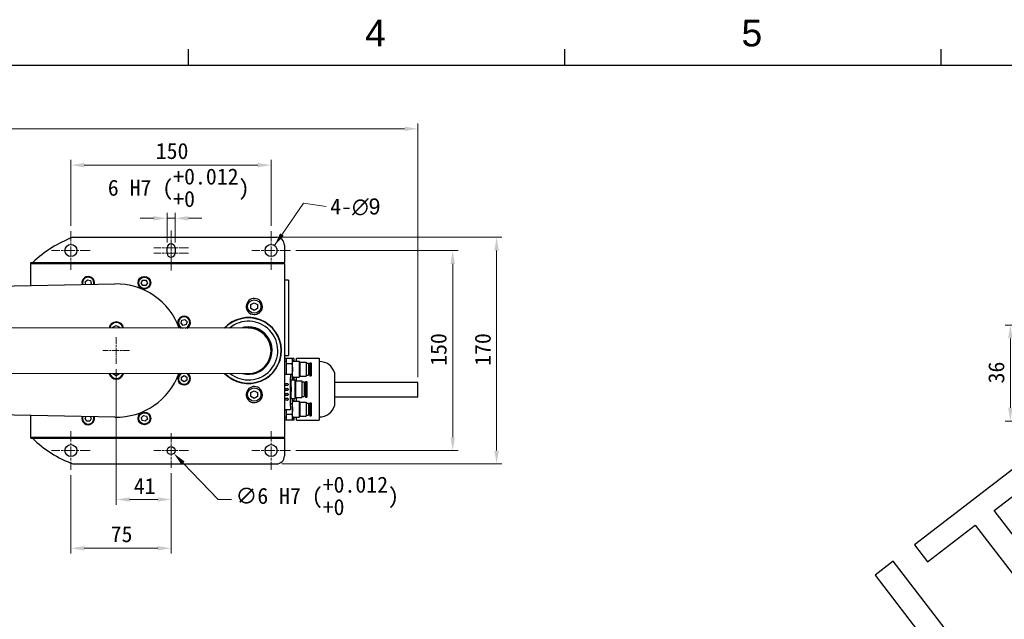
# Model space of a CAD drawing. Header units: millimetres. Extents: x 14 to 2347, y 26 to 1654.
# Tile 52 of 61: x 780 to 1517, y 1204 to 1654. Entities that reach past the tile are written whole.
import ezdxf
from ezdxf.enums import TextEntityAlignment as Align

# ---------------------------------------------------------------- set-up
doc = ezdxf.new("R2010")
doc.units = ezdxf.units.MM
doc.header["$LTSCALE"] = 4
doc.linetypes.add('CHAIN', pattern=[0.3543, 0.2362, -0.0295, 0.0591, -0.0295])
doc.linetypes.add('LONG_DASH_DOTTED', pattern=[0.3001, 0.2362, -0.0295, 0.0049, -0.0295])
doc.layers.get('0').update_dxf_attribs({"lineweight": 25})
for name, color, linetype, lineweight in [('中心標記(ISO)', 7, 'LONG_DASH_DOTTED', 9), ('可見邊線(ISO)', 7, 'Continuous', 30), ('標註(ISO)', 7, 'Continuous', 9), ('符號(ISO)', 7, 'Continuous', 9)]:
    doc.layers.add(name, color=color, linetype=linetype, lineweight=lineweight)
doc.styles.add('temp', font='txt')
doc.styles.add('TEXTSTYLE_1_90', font='arial.ttf')
doc.dimstyles.new('工研院N500', dxfattribs={"dimscale": 4, "dimtxt": 3, "dimasz": 2.5, "dimexe": 1, "dimexo": 1, "dimgap": 0.762, "dimtad": 1, "dimdec": 3, "dimrnd": 1e-08, "dimdsep": 46, "dimtxsty": 'temp', "dimcen": 0.09, "dimdle": 10, "dimclrd": 1, "dimclre": 1, "dimclrt": 7, "dimazin": 2, "dimtfac": 0.666667, "dimtdec": 3, "dimtmove": 0, "dimatfit": 3, "dimfxl": 1, "dimtolj": 1, "dimlwd": 15, "dimlwe": 15, "dimarcsym": 0})
doc.dimstyles.new('工研院N500$7', dxfattribs={"dimscale": 4, "dimtxt": 3, "dimasz": 2.5, "dimexe": 1, "dimexo": 1, "dimgap": 0.762, "dimtad": 1, "dimdec": 3, "dimrnd": 1e-08, "dimdsep": 46, "dimtxsty": 'temp', "dimcen": 0.09, "dimdle": 10, "dimclrd": 7, "dimclre": 1, "dimclrt": 7, "dimazin": 2, "dimtfac": 0.666667, "dimtdec": 3, "dimtmove": 0, "dimatfit": 3, "dimfxl": 1, "dimtolj": 1, "dimlwd": 9, "dimlwe": 15, "dimarcsym": 0})

# ---------------------------------------------------------------- blocks, each defined once
blk = doc.blocks.new('圖框 A2')
at = {"color": 3, "linetype": 'Continuous', "true_color": 0x00ff00}
for p, q in [((226.5, 405), (226.5, 408)), ((297, 405), (297, 408)), ((367.5, 405), (367.5, 408)), ((15, 405), (579, 405))]:
    blk.add_line(p, q, dxfattribs=at)
at = {"color": 9, "true_color": 0xc0c0c0}
for p, q in [((383.91, 331.56), (362.53, 315.09)), ((377.46, 321.49), (386.37, 328.36)), ((395.79, 297.69), (377.46, 321.49)), ((364.99, 311.89), (373.89, 318.74)), ((373.89, 318.74), (392.22, 294.94)), ((362.53, 315.09), (364.99, 311.89)), ((358.54, 312.03), (355.13, 309.39)), ((379.34, 285.02), (358.54, 312.03)), ((355.13, 309.39), (371.46, 288.19))]:
    blk.add_line(p, q, dxfattribs=at)
at = {"color": 1, "true_color": 0xff0000, "style": 'TEXTSTYLE_1_90'}
for s, p in [('4', (261.56, 408.5)), ('5', (332.06, 408.5))]:
    blk.add_text(s, height=5, dxfattribs=at).set_placement(p, align=Align.CENTER)
blk = doc.blocks.new('*D32')
at = {"layer": 'Defpoints', "color": 0, "linetype": 'Continuous', "transparency": 16777216}
for p in [(967.99, 1544.96), (817.99, 1495.46), (967.99, 1495.46)]:
    blk.add_point(p, dxfattribs=at)
at = {"layer": '標註(ISO)', "color": 1, "linetype": 'Continuous', "lineweight": 15, "transparency": 16777216}
for p, q in [((817.99, 1499.46), (817.99, 1548.96)), ((827.99, 1544.96), (957.99, 1544.96)), ((967.99, 1499.46), (967.99, 1548.96))]:
    blk.add_line(p, q, dxfattribs=at)
at = {"layer": '標註(ISO)', "color": 1, "linetype": 'Continuous', "transparency": 16777216}
for points in [[(827.99, 1546.62), (827.99, 1543.29), (817.99, 1544.96)], [(957.99, 1546.62), (957.99, 1543.29), (967.99, 1544.96)]]:
    blk.add_solid(points, dxfattribs=at)
at = {"layer": '標註(ISO)', "color": 7, "linetype": 'Continuous', "lineweight": 18, "transparency": 16777216, "insert": (881.53, 1561.59), "char_height": 12, "attachment_point": 1, "style": 'temp'}
blk.add_mtext('\\A1;150', dxfattribs=at)
blk = doc.blocks.new('*D33')
at = {"layer": 'Defpoints', "color": 0, "linetype": 'Continuous', "transparency": 16777216}
for p in [(982.49, 1480.96), (982.49, 1330.96), (1104.07, 1330.96)]:
    blk.add_point(p, dxfattribs=at)
at = {"layer": '標註(ISO)', "color": 1, "linetype": 'Continuous', "lineweight": 15, "transparency": 16777216}
for p, q in [((986.49, 1480.96), (1108.07, 1480.96)), ((1104.07, 1470.96), (1104.07, 1340.96)), ((986.49, 1330.96), (1108.07, 1330.96))]:
    blk.add_line(p, q, dxfattribs=at)
at = {"layer": '標註(ISO)', "color": 1, "linetype": 'Continuous', "transparency": 16777216}
for points in [[(1102.41, 1470.96), (1105.74, 1470.96), (1104.07, 1480.96)], [(1102.41, 1340.96), (1105.74, 1340.96), (1104.07, 1330.96)]]:
    blk.add_solid(points, dxfattribs=at)
at = {"layer": '標註(ISO)', "color": 7, "linetype": 'Continuous', "lineweight": 18, "transparency": 16777216, "insert": (1087.44, 1394.5), "char_height": 12, "attachment_point": 1, "rotation": 90, "style": 'temp'}
blk.add_mtext('\\A1;150', dxfattribs=at)
blk = doc.blocks.new('*D34')
at = {"layer": 'Defpoints', "color": 0, "linetype": 'Continuous', "transparency": 16777216}
for p in [(851.99, 1395.96), (892.99, 1317.96), (892.99, 1294.29)]:
    blk.add_point(p, dxfattribs=at)
at = {"layer": '標註(ISO)', "color": 1, "linetype": 'Continuous', "lineweight": 15, "transparency": 16777216}
for p, q in [((851.99, 1391.96), (851.99, 1290.29)), ((892.99, 1313.96), (892.99, 1290.29)), ((861.99, 1294.29), (882.99, 1294.29))]:
    blk.add_line(p, q, dxfattribs=at)
at = {"layer": '標註(ISO)', "color": 1, "linetype": 'Continuous', "transparency": 16777216}
for points in [[(861.99, 1295.95), (861.99, 1292.62), (851.99, 1294.29)], [(882.99, 1295.95), (882.99, 1292.62), (892.99, 1294.29)]]:
    blk.add_solid(points, dxfattribs=at)
at = {"layer": '標註(ISO)', "color": 7, "linetype": 'Continuous', "lineweight": 18, "transparency": 16777216, "insert": (865.09, 1310.43), "char_height": 12, "attachment_point": 1, "style": 'temp'}
blk.add_mtext('\\A1;41', dxfattribs=at)
blk = doc.blocks.new('*D35')
at = {"layer": 'Defpoints', "color": 0, "linetype": 'Continuous', "transparency": 16777216}
for p in [(817.99, 1316.46), (892.99, 1317.96), (817.99, 1257.72)]:
    blk.add_point(p, dxfattribs=at)
at = {"layer": '標註(ISO)', "color": 1, "linetype": 'Continuous', "lineweight": 15, "transparency": 16777216}
for p, q in [((892.99, 1313.96), (892.99, 1253.72)), ((817.99, 1312.46), (817.99, 1253.72)), ((882.99, 1257.72), (827.99, 1257.72))]:
    blk.add_line(p, q, dxfattribs=at)
at = {"layer": '標註(ISO)', "color": 1, "linetype": 'Continuous', "transparency": 16777216}
for points in [[(827.99, 1259.39), (827.99, 1256.05), (817.99, 1257.72)], [(882.99, 1259.39), (882.99, 1256.05), (892.99, 1257.72)]]:
    blk.add_solid(points, dxfattribs=at)
at = {"layer": '標註(ISO)', "color": 7, "linetype": 'Continuous', "lineweight": 18, "transparency": 16777216, "insert": (847.78, 1274.35), "char_height": 12, "attachment_point": 1, "style": 'temp'}
blk.add_mtext('\\A1;75', dxfattribs=at)
blk = doc.blocks.new('*D36')
at = {"layer": 'Defpoints', "color": 0, "linetype": 'Continuous', "transparency": 16777216}
for p in [(1077.99, 1572.21), (404.79, 1405.82), (1077.99, 1382.01)]:
    blk.add_point(p, dxfattribs=at)
at = {"layer": '標註(ISO)', "color": 1, "linetype": 'Continuous', "lineweight": 15, "transparency": 16777216}
for p, q in [((404.79, 1409.82), (404.79, 1576.21)), ((414.79, 1572.21), (1067.99, 1572.21)), ((1077.99, 1386.01), (1077.99, 1576.21))]:
    blk.add_line(p, q, dxfattribs=at)
at = {"layer": '標註(ISO)', "color": 1, "linetype": 'Continuous', "transparency": 16777216}
for points in [[(414.79, 1573.87), (414.79, 1570.54), (404.79, 1572.21)], [(1067.99, 1573.87), (1067.99, 1570.54), (1077.99, 1572.21)]]:
    blk.add_solid(points, dxfattribs=at)
at = {"layer": '標註(ISO)', "color": 7, "linetype": 'Continuous', "lineweight": 18, "transparency": 16777216, "insert": (724, 1591.04), "char_height": 12, "attachment_point": 1, "style": 'temp'}
blk.add_mtext('\\A1;\\f新細明體|b0|i0;\\H12.0000;(680)', dxfattribs=at)
blk = doc.blocks.new('*D37')
at = {"layer": 'Defpoints', "color": 0, "linetype": 'Continuous', "transparency": 16777216}
for p in [(890.91, 1333.12), (895.07, 1328.8)]:
    blk.add_point(p, dxfattribs=at)
at = {"layer": '標註(ISO)', "color": 1, "linetype": 'Continuous', "lineweight": 15, "transparency": 16777216}
for p, q in [((892.63, 1330.96), (893.35, 1330.96)), ((892.99, 1330.6), (892.99, 1331.32)), ((928.29, 1294.29), (902.01, 1321.59)), ((938.29, 1294.29), (928.29, 1294.29))]:
    blk.add_line(p, q, dxfattribs=at)
at = {"layer": '標註(ISO)', "color": 1, "linetype": 'Continuous', "transparency": 16777216}
blk.add_solid([(903.21, 1322.75), (900.81, 1320.43), (895.07, 1328.8)], dxfattribs=at)
at = {"layer": '標註(ISO)', "color": 7, "linetype": 'Continuous', "lineweight": 18, "transparency": 16777216, "insert": (941.33, 1311.43), "char_height": 12, "attachment_point": 1, "style": 'temp'}
blk.add_mtext('\\A1;∅6 H7 (\\S+0.012^ +0;)', dxfattribs=at)
blk = doc.blocks.new('*D38')
at = {"layer": 'Defpoints', "color": 0, "linetype": 'Continuous', "transparency": 16777216}
for p in [(895.99, 1505.11), (889.99, 1482.96), (895.99, 1482.96)]:
    blk.add_point(p, dxfattribs=at)
at = {"layer": '標註(ISO)', "color": 1, "linetype": 'Continuous', "lineweight": 15, "transparency": 16777216}
for p, q in [((889.99, 1486.96), (889.99, 1509.11)), ((895.99, 1486.96), (895.99, 1509.11)), ((879.99, 1505.11), (869.99, 1505.11)), ((889.99, 1505.11), (895.99, 1505.11)), ((905.99, 1505.11), (915.99, 1505.11))]:
    blk.add_line(p, q, dxfattribs=at)
at = {"layer": '標註(ISO)', "color": 1, "linetype": 'Continuous', "transparency": 16777216}
for points in [[(879.99, 1506.78), (879.99, 1503.44), (889.99, 1505.11)], [(905.99, 1506.78), (905.99, 1503.44), (895.99, 1505.11)]]:
    blk.add_solid(points, dxfattribs=at)
at = {"layer": '標註(ISO)', "color": 7, "linetype": 'Continuous', "lineweight": 18, "transparency": 16777216, "insert": (845.63, 1542.44), "char_height": 12, "attachment_point": 1, "style": 'temp'}
blk.add_mtext('\\A1;6 H7 (\\S+0.012^ +0;)', dxfattribs=at)
blk = doc.blocks.new('*D39')
at = {"layer": 'Defpoints', "color": 0, "linetype": 'Continuous', "transparency": 16777216}
for p in [(971.99, 1490.96), (971.99, 1320.96), (1136.97, 1320.96)]:
    blk.add_point(p, dxfattribs=at)
at = {"layer": '標註(ISO)', "color": 1, "linetype": 'Continuous', "lineweight": 15, "transparency": 16777216}
for p, q in [((975.99, 1490.96), (1140.97, 1490.96)), ((1136.97, 1480.96), (1136.97, 1330.96)), ((975.99, 1320.96), (1140.97, 1320.96))]:
    blk.add_line(p, q, dxfattribs=at)
at = {"layer": '標註(ISO)', "color": 1, "linetype": 'Continuous', "transparency": 16777216}
for points in [[(1135.3, 1480.96), (1138.64, 1480.96), (1136.97, 1490.96)], [(1135.3, 1330.96), (1138.64, 1330.96), (1136.97, 1320.96)]]:
    blk.add_solid(points, dxfattribs=at)
at = {"layer": '標註(ISO)', "color": 7, "linetype": 'Continuous', "lineweight": 18, "transparency": 16777216, "insert": (1120.56, 1394.5), "char_height": 12, "attachment_point": 1, "rotation": 90, "style": 'temp'}
blk.add_mtext('\\A1;170', dxfattribs=at)
blk = doc.blocks.new('*D57')
at = {"layer": 'Defpoints', "color": 0, "linetype": 'Continuous', "transparency": 16777216}
for p in [(1551.04, 1425.11), (1521.95, 1353.11), (1570.47, 1353.11)]:
    blk.add_point(p, dxfattribs=at)
at = {"layer": '標註(ISO)', "color": 1, "linetype": 'Continuous', "lineweight": 15, "transparency": 16777216}
for p, q in [((1547.04, 1425.11), (1517.95, 1425.11)), ((1521.95, 1415.11), (1521.95, 1363.11)), ((1566.47, 1353.11), (1517.95, 1353.11))]:
    blk.add_line(p, q, dxfattribs=at)
at = {"layer": '標註(ISO)', "color": 1, "linetype": 'Continuous', "transparency": 16777216}
for points in [[(1520.29, 1415.11), (1523.62, 1415.11), (1521.95, 1425.11)], [(1520.29, 1363.11), (1523.62, 1363.11), (1521.95, 1353.11)]]:
    blk.add_solid(points, dxfattribs=at)
at = {"layer": '標註(ISO)', "color": 7, "linetype": 'Continuous', "lineweight": 18, "transparency": 16777216, "insert": (1505.39, 1381.33), "char_height": 12, "attachment_point": 1, "rotation": 90, "style": 'temp'}
blk.add_mtext('\\A1;36', dxfattribs=at)

msp = doc.modelspace()

# ---------------------------------------------------------------- linework, layer by layer
at = {"layer": '中心標記(ISO)', "linetype": 'CHAIN', "ltscale": 8.056153}
for p, q in [((817.99098, 1495.45646), (817.99098, 1466.45646)), ((967.99098, 1495.45646), (967.99098, 1466.45646)), ((832.49098, 1480.95646), (803.49098, 1480.95646)), ((982.49098, 1480.95646), (953.49098, 1480.95646)), ((817.99098, 1345.45646), (817.99098, 1316.45646)), ((967.99098, 1345.45646), (967.99098, 1316.45646)), ((832.49098, 1330.95646), (803.49098, 1330.95646)), ((982.49098, 1330.95646), (953.49098, 1330.95646))]:
    msp.add_line(p, q, dxfattribs=at)
at = {"layer": '中心標記(ISO)', "linetype": 'CHAIN', "ltscale": 6.389343}
for p, q in [((892.99098, 1495.95646), (892.99098, 1472.95646)), ((892.99098, 1488.95646), (892.99098, 1465.95646))]:
    msp.add_line(p, q, dxfattribs=at)
at = {"layer": '中心標記(ISO)', "linetype": 'CHAIN', "ltscale": 7.222748}
for p, q in [((905.99098, 1482.95646), (879.99098, 1482.95646)), ((905.99098, 1478.95646), (879.99098, 1478.95646)), ((892.99098, 1343.95646), (892.99098, 1317.95646)), ((905.99098, 1330.95646), (879.99098, 1330.95646))]:
    msp.add_line(p, q, dxfattribs=at)
at = {"layer": '中心標記(ISO)', "linetype": 'CHAIN', "ltscale": 5.555937}
for p, q in [((851.99098, 1415.95646), (851.99098, 1395.95646)), ((861.99098, 1405.95646), (841.99098, 1405.95646))]:
    msp.add_line(p, q, dxfattribs=at)
at = {"layer": '可見邊線(ISO)'}
for p, q in [((819.49482, 1490.95646), (971.99098, 1490.95646)), ((977.99098, 1484.95646), (977.99098, 1471.95646)), ((889.99098, 1478.95646), (889.99098, 1482.95646)), ((895.99098, 1482.95646), (895.99098, 1478.95646)), ((787.99098, 1470.95646), (787.99098, 1471.95646)), ((787.99098, 1471.95646), (977.99098, 1471.95646)), ((977.99098, 1470.95646), (787.99098, 1470.95646)), ((787.99098, 1467.95646), (787.99098, 1470.95646)), ((977.99098, 1470.95646), (977.99098, 1471.95646)), ((977.99098, 1470.95646), (977.99098, 1467.95646)), ((787.99098, 1454.6513), (787.99098, 1467.95646)), ((977.99098, 1467.95646), (977.99098, 1343.95646)), ((679.12401, 1452.47353), (850.99168, 1455.91157)), ((828.71268, 1457.36755), (830.34567, 1459.00055)), ((829.21951, 1455.47604), (828.71268, 1457.36755)), ((830.34567, 1459.00055), (832.57638, 1458.40283)), ((833.1741, 1456.17212), (832.54453, 1455.54255)), ((832.57638, 1458.40283), (833.1741, 1456.17212)), ((870.72916, 1456.76984), (871.88387, 1458.76984)), ((871.88387, 1454.76984), (870.72916, 1456.76984)), ((871.88387, 1458.76984), (874.19327, 1458.76984)), ((874.19327, 1454.76984), (871.88387, 1454.76984)), ((874.19327, 1458.76984), (875.34797, 1456.76984)), ((875.34797, 1456.76984), (874.19327, 1454.76984)), ((980.99098, 1458.75646), (977.99098, 1458.75646)), ((980.99098, 1458.75646), (980.99098, 1456.25646)), ((980.99098, 1456.25646), (980.99098, 1404.75646)), ((952.89098, 1440.39984), (955.39098, 1441.84322)), ((952.89098, 1437.51309), (952.89098, 1440.39984)), ((955.39098, 1441.84322), (957.89098, 1440.39984)), ((957.89098, 1440.39984), (957.89098, 1437.51309)), ((960.38996, 1438.85586), (961.45014, 1438.85586)), ((955.39098, 1436.06971), (952.89098, 1437.51309)), ((957.89098, 1437.51309), (955.39098, 1436.06971)), ((961.42213, 1438.36586), (960.35597, 1438.36586)), ((960.38497, 1438.71146), (961.44602, 1438.71146)), ((849.49098, 1423.39984), (851.99098, 1424.84322)), ((851.99098, 1424.84322), (854.49098, 1423.39984)), ((900.57364, 1426.40634), (901.17136, 1428.63705)), ((902.20663, 1424.77334), (900.57364, 1426.40634)), ((901.17136, 1428.63705), (903.40207, 1429.23476)), ((904.43734, 1425.37106), (902.20663, 1424.77334)), ((903.40207, 1429.23476), (905.03506, 1427.60177)), ((905.03506, 1427.60177), (904.43734, 1425.37106)), ((950.97047, 1422.77905), (646.63452, 1422.95646)), ((849.49098, 1422.83821), (849.49098, 1423.39984)), ((854.49098, 1423.39984), (854.49098, 1422.83529)), ((977.99098, 1402.25646), (980.99098, 1402.25646)), ((980.99098, 1404.75646), (980.99098, 1402.25646)), ((984.99098, 1400.10599), (977.99098, 1400.10599)), ((977.99098, 1397.95646), (979.49098, 1397.95646)), ((979.49098, 1395.99792), (979.49098, 1400.03937)), ((983.48601, 1400.03937), (979.49098, 1400.03937)), ((979.49098, 1388.14646), (979.49098, 1395.99792)), ((983.48601, 1395.99792), (979.49098, 1395.99792)), ((983.99098, 1398.95646), (983.48601, 1400.03937)), ((983.99098, 1398.01864), (983.99098, 1398.95646)), ((983.99098, 1391.95646), (983.99098, 1398.01864)), ((983.99098, 1397.95646), (988.99098, 1397.95646)), ((984.99098, 1400.10599), (984.99098, 1399.70406)), ((984.99098, 1399.70406), (984.99098, 1397.95646)), ((986.99098, 1399.47312), (986.99098, 1400.143)), ((986.99098, 1400.143), (1003.99098, 1400.143)), ((986.99098, 1397.95646), (986.99098, 1399.47312)), ((988.99098, 1397.95646), (988.99098, 1385.95646)), ((989.60448, 1397.34296), (988.99098, 1397.95646)), ((989.60448, 1397.34296), (989.60448, 1386.56996)), ((989.60448, 1397.20646), (994.30448, 1397.20646)), ((994.30448, 1397.20646), (994.30448, 1386.70646)), ((994.30448, 1396.45646), (996.00448, 1396.45646)), ((996.00448, 1396.45646), (996.00448, 1387.45646)), ((997.00448, 1396.83146), (997.00448, 1387.08146)), ((997.00448, 1396.83146), (998.10448, 1396.83146)), ((998.10448, 1396.83146), (998.10448, 1387.08146)), ((1003.99098, 1400.143), (1003.99098, 1399.47312)), ((1003.99098, 1399.47312), (1003.99098, 1394.92649)), ((1003.99098, 1397.70646), (1004.19098, 1397.70646)), ((1003.99098, 1394.92649), (1003.99098, 1390.37986)), ((646.6147, 1388.95647), (950.95065, 1388.77905)), ((849.49098, 1388.51309), (849.49098, 1388.8382)), ((851.99098, 1387.06971), (849.49098, 1388.51309)), ((854.49098, 1388.51309), (851.99098, 1387.06971)), ((854.49098, 1388.83529), (854.49098, 1388.51309)), ((900.80435, 1386.06358), (902.80435, 1387.21828)), ((902.80435, 1387.21828), (904.80435, 1386.06358)), ((977.99098, 1388.14646), (982.59098, 1388.14646)), ((982.59098, 1388.14646), (982.59098, 1385.74646)), ((983.48601, 1387.91501), (982.59098, 1387.91501)), ((983.99098, 1385.89429), (983.99098, 1391.95646)), ((994.30448, 1387.45646), (996.00448, 1387.45646)), ((996.00448, 1394.45646), (997.00448, 1394.45646)), ((996.00448, 1389.45646), (997.00448, 1389.45646)), ((1003.99098, 1390.37986), (1003.99098, 1386.04973)), ((1015.58999, 1389.45646), (1015.58999, 1364.45646)), ((900.80435, 1383.75417), (900.80435, 1386.06358)), ((902.80435, 1382.59947), (900.80435, 1383.75417)), ((904.80435, 1383.75417), (902.80435, 1382.59947)), ((904.80435, 1386.06358), (904.80435, 1383.75417)), ((978.49098, 1379.75646), (978.49098, 1381.25646)), ((978.49098, 1381.25646), (980.29098, 1381.25646)), ((980.29098, 1379.75646), (978.49098, 1379.75646)), ((980.79098, 1380.75646), (980.79098, 1380.25646)), ((982.59098, 1364.16646), (982.59098, 1385.74646)), ((983.48601, 1383.87356), (982.59098, 1383.87356)), ((982.99098, 1376.95646), (982.99098, 1383.87356)), ((983.99098, 1384.95646), (983.48601, 1383.87356)), ((983.52467, 1383.95646), (985.76398, 1383.95646)), ((983.99098, 1385.95646), (988.99098, 1385.95646)), ((983.99098, 1384.95646), (983.99098, 1385.89429)), ((984.99098, 1385.95646), (984.99098, 1383.95646)), ((985.76398, 1383.95646), (985.76398, 1369.95646)), ((986.37748, 1383.34296), (985.76398, 1383.95646)), ((986.37748, 1383.34296), (986.37748, 1370.56996)), ((986.37748, 1383.20646), (991.07748, 1383.20646)), ((986.99098, 1383.20646), (986.99098, 1385.95646)), ((989.60448, 1386.56996), (988.99098, 1385.95646)), ((989.60448, 1386.70646), (994.30448, 1386.70646)), ((991.07748, 1383.20646), (991.07748, 1370.70646)), ((991.07748, 1382.45646), (992.77748, 1382.45646)), ((992.77748, 1382.45646), (992.77748, 1371.45646)), ((992.77748, 1380.40646), (993.77748, 1380.40646)), ((993.77748, 1382.83146), (993.77748, 1371.08146)), ((993.77748, 1382.83146), (994.87748, 1382.83146)), ((994.87748, 1382.83146), (994.87748, 1371.08146)), ((997.00448, 1387.08146), (998.10448, 1387.08146)), ((1003.99098, 1386.04973), (1003.99098, 1376.95646)), ((1077.99098, 1382.00719), (1015.58999, 1382.00719)), ((1077.99098, 1370.90719), (1077.99098, 1382.00719)), ((952.89098, 1374.39984), (955.39098, 1375.84322)), ((952.89098, 1371.51309), (952.89098, 1374.39984)), ((955.39098, 1375.84322), (957.89098, 1374.39984)), ((957.89098, 1374.39984), (957.89098, 1371.51309)), ((961.42213, 1372.36586), (960.35597, 1372.36586)), ((960.38497, 1372.71146), (961.44602, 1372.71146)), ((960.38996, 1372.85586), (961.45014, 1372.85586)), ((978.49098, 1376.05646), (978.49098, 1377.55646)), ((978.49098, 1377.55646), (980.29098, 1377.55646)), ((980.29098, 1376.05646), (978.49098, 1376.05646)), ((978.49098, 1372.35646), (978.49098, 1373.85646)), ((978.49098, 1373.85646), (980.29098, 1373.85646)), ((980.79098, 1377.05646), (980.79098, 1376.55646)), ((980.79098, 1373.35646), (980.79098, 1372.85646)), ((982.99098, 1370.03937), (982.99098, 1376.95646)), ((992.77748, 1373.50646), (993.77748, 1373.50646)), ((1003.99098, 1376.95646), (1003.99098, 1367.8632)), ((955.39098, 1370.06971), (952.89098, 1371.51309)), ((957.89098, 1371.51309), (955.39098, 1370.06971)), ((980.29098, 1372.35646), (978.49098, 1372.35646)), ((978.49098, 1368.65646), (978.49098, 1370.15646)), ((978.49098, 1370.15646), (980.29098, 1370.15646)), ((980.29098, 1368.65646), (978.49098, 1368.65646)), ((980.79098, 1369.65646), (980.79098, 1369.15646)), ((983.48601, 1370.03937), (982.59098, 1370.03937)), ((983.48601, 1365.99792), (982.59098, 1365.99792)), ((983.99098, 1368.95646), (983.48601, 1370.03937)), ((983.52467, 1369.95646), (985.76398, 1369.95646)), ((983.99098, 1368.01864), (983.99098, 1368.95646)), ((983.99098, 1361.95646), (983.99098, 1368.01864)), ((983.99098, 1367.95646), (988.99098, 1367.95646)), ((984.99098, 1369.95646), (984.99098, 1367.95646)), ((986.37748, 1370.56996), (985.76398, 1369.95646)), ((986.37748, 1370.70646), (991.07748, 1370.70646)), ((986.99098, 1367.95646), (986.99098, 1370.70646)), ((988.99098, 1367.95646), (988.99098, 1355.95646)), ((989.60448, 1367.34296), (988.99098, 1367.95646)), ((989.60448, 1367.34296), (989.60448, 1356.56996)), ((989.60448, 1367.20646), (994.30448, 1367.20646)), ((991.07748, 1371.45646), (992.77748, 1371.45646)), ((993.77748, 1371.08146), (994.87748, 1371.08146)), ((994.30448, 1367.20646), (994.30448, 1356.70646)), ((994.30448, 1366.45646), (996.00448, 1366.45646)), ((996.00448, 1366.45646), (996.00448, 1357.45646)), ((997.00448, 1366.83146), (997.00448, 1357.08146)), ((997.00448, 1366.83146), (998.10448, 1366.83146)), ((998.10448, 1366.83146), (998.10448, 1357.08146)), ((1003.99098, 1367.8632), (1003.99098, 1363.53307)), ((1077.99098, 1370.90719), (1015.58999, 1370.90719)), ((850.99168, 1356.00136), (679.12339, 1359.43941)), ((977.99098, 1361.76646), (982.59098, 1361.76646)), ((979.49098, 1357.91501), (979.49098, 1361.76646)), ((979.49098, 1353.87356), (979.49098, 1357.91501)), ((983.48601, 1357.91501), (979.49098, 1357.91501)), ((982.59098, 1364.16646), (982.59098, 1361.76646)), ((983.99098, 1355.89429), (983.99098, 1361.95646)), ((996.00448, 1364.45646), (997.00448, 1364.45646)), ((996.00448, 1359.45646), (997.00448, 1359.45646)), ((1003.99098, 1363.53307), (1003.99098, 1358.98644)), ((1003.99098, 1358.98644), (1003.99098, 1354.4398)), ((787.99098, 1343.95646), (787.99098, 1357.26162)), ((828.63399, 1355.14309), (829.37912, 1356.43369)), ((829.78869, 1353.14309), (828.63399, 1355.14309)), ((832.09809, 1353.14309), (829.78869, 1353.14309)), ((833.25279, 1355.14309), (832.09809, 1353.14309)), ((832.54421, 1356.37038), (833.25279, 1355.14309)), ((870.80786, 1355.74081), (872.44085, 1357.3738)), ((871.40557, 1353.5101), (870.80786, 1355.74081)), ((873.63628, 1352.91238), (871.40557, 1353.5101)), ((872.44085, 1357.3738), (874.67156, 1356.77608)), ((875.26928, 1354.54537), (873.63628, 1352.91238)), ((874.67156, 1356.77608), (875.26928, 1354.54537)), ((977.99098, 1355.95646), (979.49098, 1355.95646)), ((984.99098, 1353.80694), (977.99098, 1353.80694)), ((983.48601, 1353.87356), (979.49098, 1353.87356)), ((983.99098, 1354.95646), (983.48601, 1353.87356)), ((983.99098, 1355.95646), (988.99098, 1355.95646)), ((983.99098, 1354.95646), (983.99098, 1355.89429)), ((984.99098, 1355.95646), (984.99098, 1354.20886)), ((984.99098, 1354.20886), (984.99098, 1353.80694)), ((986.99098, 1354.4398), (986.99098, 1355.95646)), ((986.99098, 1353.76993), (986.99098, 1354.4398)), ((986.99098, 1353.76993), (1003.99098, 1353.76993)), ((989.60448, 1356.56996), (988.99098, 1355.95646)), ((989.60448, 1356.70646), (994.30448, 1356.70646)), ((994.30448, 1357.45646), (996.00448, 1357.45646)), ((997.00448, 1357.08146), (998.10448, 1357.08146)), ((1003.99098, 1356.20646), (1004.19098, 1356.20646)), ((1003.99098, 1354.4398), (1003.99098, 1353.76993)), ((787.99098, 1340.95646), (787.99098, 1343.95646)), ((977.99098, 1343.95646), (977.99098, 1340.95646)), ((787.99098, 1340.95646), (977.99098, 1340.95646)), ((787.99098, 1340.20646), (787.99098, 1340.95646)), ((787.99098, 1340.20646), (977.99098, 1340.20646)), ((977.99098, 1340.20646), (977.99098, 1340.95646)), ((977.99098, 1340.20646), (977.99098, 1326.95646)), ((819.49482, 1320.95646), (971.99098, 1320.95646))]:
    msp.add_line(p, q, dxfattribs=at)
for centre, radius in [((817.99098, 1480.95646), 4.5), ((967.99098, 1480.95646), 4.5), ((873.03857, 1456.76984), 4.75), ((873.03857, 1456.76984), 4.25), ((955.39098, 1438.95646), 5), ((955.39098, 1372.95646), 5), ((873.03857, 1355.14309), 4.75), ((873.03857, 1355.14309), 4.25), ((817.99098, 1330.95646), 4.5), ((892.99098, 1330.95646), 3), ((967.99098, 1330.95646), 4.5)]:
    msp.add_circle(centre, radius, dxfattribs=at)
for centre, radius, start, end in [((851.99098, 1405.95646), 91, 110.92223968, 133.50829347), ((971.99098, 1484.95646), 6, 0, 90), ((892.99098, 1482.95646), 3, 0, 180), ((892.99098, 1478.95646), 3, 180, 0), ((830.94339, 1456.76984), 4.75, 345.77513784, 196.51684616), ((830.94339, 1456.76984), 4.25, 343.91349292, 198.37849108), ((851.99098, 1405.95646), 49.9651, 19.71201762, 91.145992), ((955.39098, 1438.95646), 6.06, 359.04880021, 354.40713918), ((902.80435, 1427.00405), 4.75, 297.8913895, 242.04180958), ((955.39098, 1438.95646), 6.06, 354.40713918, 357.68295497), ((851.99098, 1421.95646), 5.5, 9.17650139, 170.75669768), ((851.99098, 1421.95646), 5, 10.10677207, 169.826427), ((902.80435, 1427.00405), 4.25, 279.03107117, 260.9021279), ((950.99098, 1405.95646), 24.75, 223.91717277, 137.14641016), ((950.99098, 1405.95646), 24.5, 224.48349696, 136.60223191), ((950.99098, 1405.95646), 22, 231.29977107, 130.08964296), ((950.99098, 1405.95646), 17.75, 255.37418239, 108.56982811), ((950.99098, 1405.95646), 17.25, 264.70915501, 102.74793789), ((950.96056, 1405.77905), 17, 269.96659954, 89.96659954), ((1004.19098, 1385.70646), 12, 18.20995686, 90), ((851.99098, 1389.95646), 5.5, 191.71331172, 348.21988735), ((851.99098, 1389.95646), 5, 192.90739635, 347.02580272), ((851.99098, 1405.95646), 49.9651, 268.854008, 339.92919616), ((902.80435, 1384.90887), 4.75, 124.81334505, 55.11985402), ((902.80435, 1384.90887), 4.25, 113.44155417, 66.4916449), ((980.29098, 1380.75646), 0.5, 0, 90), ((980.29098, 1380.25646), 0.5, 270, 0), ((955.39098, 1372.95646), 6.06, 359.04880021, 354.40713918), ((955.39098, 1372.95646), 6.06, 354.40713918, 357.68295497), ((980.29098, 1377.05646), 0.5, 0, 90), ((980.29098, 1376.55646), 0.5, 270, 0), ((980.29098, 1373.35646), 0.5, 0, 90), ((980.29098, 1372.85646), 0.5, 270, 0), ((980.29098, 1369.65646), 0.5, 0, 90), ((980.29098, 1369.15646), 0.5, 270, 0), ((1004.19098, 1368.20646), 12, 270, 341.79004314), ((830.94339, 1355.14309), 4.75, 163.48315384, 14.22486216), ((830.94339, 1355.14309), 4.25, 161.62150892, 16.08650708), ((851.99098, 1405.95646), 91, 226.26354944, 249.07776032), ((971.99098, 1326.95646), 6, 270, 0)]:
    msp.add_arc(centre, radius, start, end, dxfattribs=at)
for points, weights in [([(983.48601, 1400.03937), (983.99098, 1398.95646), (983.99098, 1398.01864)], [1.01001874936, 1.04314139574, 1]), ([(983.99098, 1398.01864), (983.99098, 1397.08082), (983.48601, 1395.99792)], [1, 1.04314139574, 1.01001874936]), ([(983.48601, 1395.99792), (983.99098, 1393.83211), (983.99098, 1391.95646)], [1.01001874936, 1.04314139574, 1]), ([(983.99098, 1391.95646), (983.99098, 1390.08082), (983.48601, 1387.91501)], [1, 1.04314139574, 1.01001874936]), ([(983.48601, 1387.91501), (983.99098, 1386.83211), (983.99098, 1385.89429)], [1.01001874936, 1.04314139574, 1]), ([(982.96939, 1383.87356), (982.8994, 1383.15143), (982.59098, 1382.36074)], [1.01352204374, 1.03148823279, 1.01979326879]), ([(982.59098, 1380.87035), (982.99098, 1378.8194), (982.99098, 1376.95646)], [1.01979326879, 1.03501256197, 1]), ([(983.99098, 1385.89429), (983.99098, 1384.95646), (983.48601, 1383.87356)], [1, 1.04314139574, 1.01001874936]), ([(982.99098, 1376.95646), (982.99098, 1375.09352), (982.59098, 1373.04258)], [1, 1.03501256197, 1.01979326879]), ([(982.59098, 1371.55219), (982.8994, 1370.76149), (982.96939, 1370.03937)], [1.01979326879, 1.03148823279, 1.01352204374]), ([(983.48601, 1370.03937), (983.99098, 1368.95646), (983.99098, 1368.01864)], [1.01001874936, 1.04314139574, 1]), ([(983.99098, 1368.01864), (983.99098, 1367.08082), (983.48601, 1365.99792)], [1, 1.04314139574, 1.01001874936]), ([(983.48601, 1365.99792), (983.99098, 1363.83211), (983.99098, 1361.95646)], [1.01001874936, 1.04314139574, 1]), ([(983.99098, 1361.95646), (983.99098, 1360.08082), (983.48601, 1357.91501)], [1, 1.04314139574, 1.01001874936]), ([(983.48601, 1357.91501), (983.99098, 1356.83211), (983.99098, 1355.89429)], [1.01001874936, 1.04314139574, 1]), ([(983.99098, 1355.89429), (983.99098, 1354.95646), (983.48601, 1353.87356)], [1, 1.04314139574, 1.01001874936])]:
    msp.add_rational_spline(points, weights, degree=2, dxfattribs=at)

# ---------------------------------------------------------------- block references
at = {"xscale": 4, "yscale": 4, "zscale": 4}
msp.add_blockref('圖框 A2', (0, 0), dxfattribs=at)

# ---------------------------------------------------------------- texts
at = {"layer": '符號(ISO)', "color": 7, "insert": (1012.32349, 1519.97532), "char_height": 12.0000005, "width": 39.0776677, "attachment_point": 1, "line_spacing_factor": 0.525, "style": 'temp'}
msp.add_mtext('{4-\\fAIGDT|b0|i0;\\H11.9888;n\\f新細明體|b0|i0;\\H12.0000;9 }', dxfattribs=at)

# ---------------------------------------------------------------- dimensions: what is measured, and where the dimension line sits
at = {"layer": '標註(ISO)', "color": 1, "linetype": 'Continuous', "lineweight": 18, "true_color": 0xff0000}
for base, p1, p2, text, override, picture, middle in [((1077.99098, 1572.20693), (404.78887, 1405.81552), (1077.99098, 1382.00719), '\\f新細明體|b0|i0;\\H12.0000;(<>)', {"dimgap": 0.762, "dimdec": 3, "dimlfac": 1.010098, "dimtol": 0, "dimlim": 0, "dimtp": 0, "dimtm": 0, "dimtdec": 3, "dimtofl": 0, "dimatfit": 1}, '*D36', (741.38993, 1572.20693)), ((895.99098, 1505.11124), (889.99098, 1482.95646), (895.99098, 1482.95646), '<> H7 (\\S+0.012^ +0;)', {"dimdec": 3, "dimtp": 0.012, "dimtm": 0, "dimtdec": 3, "dimtofl": 1, "dimatfit": 1}, '*D38', (892.99098, 1505.11124))]:
    dim = msp.add_linear_dim(base=base, p1=p1, p2=p2, angle=180, text=text, dimstyle='工研院N500', override=override, dxfattribs=at)
    dim.commit()
    dim.dimension.update_dxf_attribs({"geometry": picture, "text_midpoint": middle, "dimtype": 160})
for base, p1, p2, angle, override, picture, middle in [((967.99098, 1544.95646), (817.99098, 1495.45646), (967.99098, 1495.45646), 180, {"dimgap": 0.762, "dimdec": 3, "dimtol": 0, "dimlim": 0, "dimtp": 0, "dimtm": 0, "dimtdec": 3, "dimtofl": 0, "dimatfit": 1}, '*D32', (892.99098, 1544.95646)), ((1136.96877, 1320.95646), (971.99098, 1490.95646), (971.99098, 1320.95646), 270, {"dimgap": 0.762, "dimdec": 3, "dimtol": 0, "dimlim": 0, "dimtp": 0, "dimtm": 0, "dimtdec": 3, "dimtofl": 0, "dimatfit": 1}, '*D39', (1136.96877, 1405.95646)), ((1104.07332, 1330.95646), (982.49098, 1480.95646), (982.49098, 1330.95646), 90, {"dimgap": 0.762, "dimdec": 3, "dimtol": 0, "dimlim": 0, "dimtp": 0, "dimtm": 0, "dimtdec": 3, "dimtofl": 0, "dimatfit": 1}, '*D33', (1104.07332, 1405.95646)), ((1521.95273, 1353.10561), (1551.0372, 1425.10561), (1570.46563, 1353.10561), 270, {"dimgap": 0.762, "dimdec": 3, "dimlfac": 0.5, "dimtol": 0, "dimlim": 0, "dimtp": 0, "dimtm": 0, "dimtdec": 3, "dimtofl": 0, "dimatfit": 1}, '*D57', (1521.95273, 1389.10561)), ((892.99098, 1294.28668), (851.99098, 1395.95646), (892.99098, 1317.95646), 180, {"dimgap": 0.762, "dimdec": 3, "dimtol": 0, "dimlim": 0, "dimtp": 0, "dimtm": 0, "dimtdec": 3, "dimtofl": 0, "dimatfit": 1}, '*D34', (872.49098, 1294.28668)), ((817.99098, 1257.71914), (892.99098, 1317.95646), (817.99098, 1316.45646), 180, {"dimgap": 0.762, "dimdec": 3, "dimtol": 0, "dimlim": 0, "dimtp": 0, "dimtm": 0, "dimtdec": 3, "dimtofl": 0, "dimatfit": 1}, '*D35', (855.49098, 1257.71914))]:
    dim = msp.add_linear_dim(base=base, p1=p1, p2=p2, angle=angle, dimstyle='工研院N500', override=override, dxfattribs=at)
    dim.commit()
    dim.dimension.update_dxf_attribs({"geometry": picture, "text_midpoint": middle, "dimtype": 160})
dim = msp.add_diameter_dim_2p(p1=(890.91056, 1333.11791), p2=(895.0714, 1328.79502), text='<> H7 (\\S+0.012^ +0;)', dimstyle='工研院N500', override={"dimtad": 0, "dimtih": 1, "dimtoh": 1, "dimdec": 3, "dimlfac": 1, "dimtp": 0.012, "dimtm": 0, "dimtdec": 3, "dimtofl": 0}, dxfattribs=at)
dim.commit()
dim.dimension.update_dxf_attribs({"geometry": '*D37', "text_midpoint": (993.17848, 1294.28668), "dimtype": 163})

# ---------------------------------------------------------------- leaders
at = {"layer": '符號(ISO)', "color": 7, "linetype": 'Continuous', "lineweight": 9, "annotation_type": 0, "has_hookline": 1, "hookline_direction": 0}
for points, text_width in [([(970.5207, 1484.67809), (992.16588, 1516.52158), (1009.27549, 1513.97532)], 35.29676), ([(605.69652, 1420.13835), (679.43836, 1306.78795), (689.43836, 1306.78795)], 108.85466), ([(605.05753, 1402.49474), (679.91759, 1281.56034), (689.91759, 1281.56034)], 108.85466), ([(613.89295, 1378.60586), (680.88254, 1256.72085), (690.88254, 1256.72085)], 108.85466)]:
    msp.add_leader(points, dimstyle='工研院N500$7', override={"dimtad": 0}, dxfattribs=dict(at, text_width=text_width))

doc.saveas('drawing.dxf')
